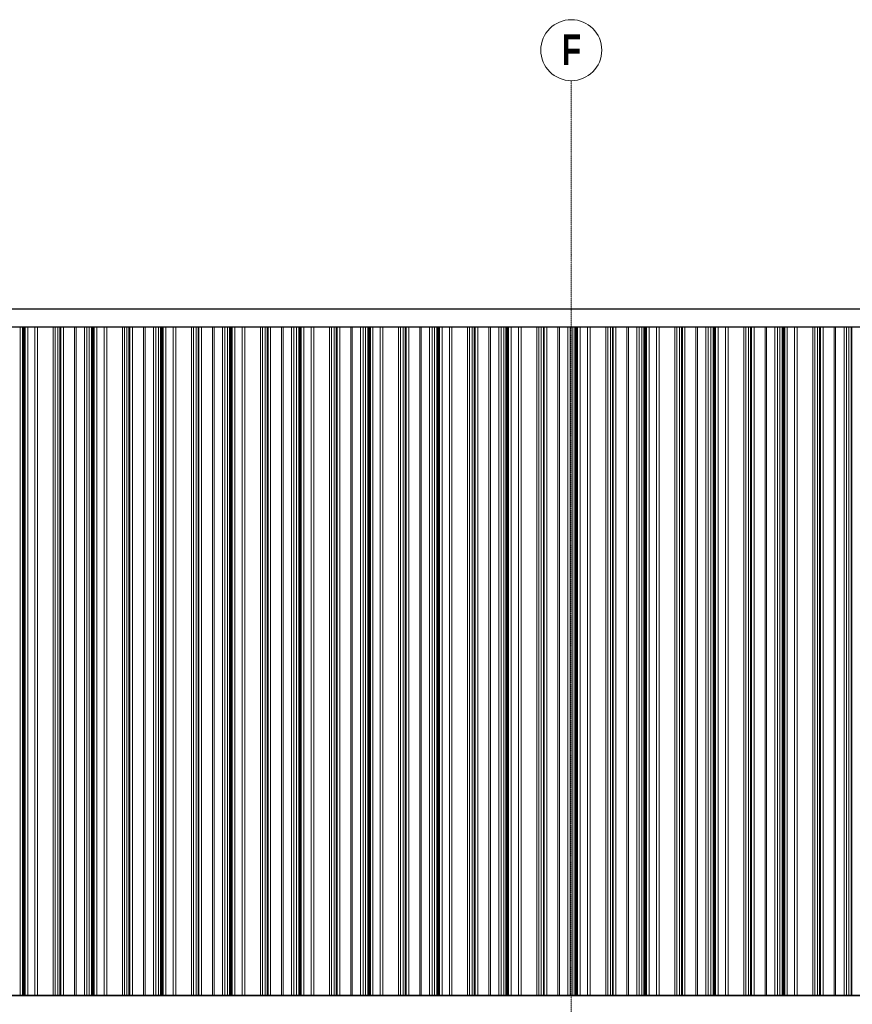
# Model space of a CAD drawing. Header units: metres. Extents: x -58265 to 590738, y -55036 to 35250.
# Tile 101 of 160: x 551094 to 555874, y -42987 to -37336. Entities that reach past the tile are written whole.
import ezdxf

# ---------------------------------------------------------------- set-up
doc = ezdxf.new("R2010")
doc.units = ezdxf.units.M
doc.header["$LTSCALE"] = 0.05
doc.header["$PDSIZE"] = 0.8
doc.linetypes.add('Strichlinie_ eng', pattern=[46, 30, -16])
for name, color, linetype in [('Ansicht Süd_3_A_1_Fassaden', 7, 'Continuous'), ('Ansicht Süd_3_A_1_Wände_Attika', 7, 'Continuous'), ('Ansicht Süd_3_A_3_Achsen_Raster', 7, 'Continuous')]:
    doc.layers.add(name, color=color, linetype=linetype)
doc.styles.add('ERSTELLTER_STIL_4', font='txt')

msp = doc.modelspace()

# ---------------------------------------------------------------- linework, layer by layer
at = {"layer": 'Ansicht Süd_3_A_1_Fassaden', "color": 7, "linetype": 'Continuous', "lineweight": 25}
for p, q in [((518774.4, -38996.1), (563942.4, -38996.1)), ((584687.4, -42936.1), (542595.9, -42936.1))]:
    msp.add_line(p, q, dxfattribs=at)
at = {"layer": 'Ansicht Süd_3_A_1_Fassaden', "color": 253, "linetype": 'Continuous', "lineweight": 18}
for p, q in [((551097.7, -39448.9), (551097.7, -39100.1)), ((551110.2, -39448.9), (551110.2, -39100.1)), ((551113.2, -39448.9), (551113.2, -39100.1)), ((551115, -39448.9), (551115, -39100.1)), ((551118.9, -39448.9), (551118.9, -39100.1)), ((551120.6, -39448.9), (551120.6, -39100.1)), ((551125.1, -39448.9), (551125.1, -39100.1)), ((551140.3, -39448.9), (551140.3, -39100.1)), ((551182.2, -39448.9), (551182.2, -39100.1)), ((551197.4, -39448.9), (551197.4, -39100.1)), ((551287.3, -39448.9), (551287.3, -39100.1)), ((551298.8, -39448.9), (551298.8, -39100.1)), ((551313.8, -39448.9), (551313.8, -39100.1)), ((551325.4, -39448.9), (551325.4, -39100.1)), ((551330.6, -39448.9), (551330.6, -39100.1)), ((551345.7, -39448.9), (551345.7, -39100.1)), ((551408.9, -39448.9), (551408.9, -39100.1)), ((551417.7, -39448.9), (551417.7, -39100.1)), ((551465.6, -39448.9), (551465.6, -39100.1)), ((551479.6, -39448.9), (551479.6, -39100.1)), ((551494.1, -39448.9), (551494.1, -39100.1)), ((551506.6, -39448.9), (551506.6, -39100.1)), ((551509.7, -39448.9), (551509.7, -39100.1)), ((551511.4, -39448.9), (551511.4, -39100.1)), ((551515.3, -39448.9), (551515.3, -39100.1)), ((551517.1, -39448.9), (551517.1, -39100.1)), ((551521.6, -39448.9), (551521.6, -39100.1)), ((551536.8, -39448.9), (551536.8, -39100.1)), ((551578.6, -39448.9), (551578.6, -39100.1)), ((551593.8, -39448.9), (551593.8, -39100.1)), ((551683.7, -39448.9), (551683.7, -39100.1)), ((551695.3, -39448.9), (551695.3, -39100.1)), ((551710.3, -39448.9), (551710.3, -39100.1)), ((551721.8, -39448.9), (551721.8, -39100.1)), ((551727.1, -39448.9), (551727.1, -39100.1)), ((551742.1, -39448.9), (551742.1, -39100.1)), ((551805.3, -39448.9), (551805.3, -39100.1)), ((551814.2, -39448.9), (551814.2, -39100.1)), ((551862.1, -39448.9), (551862.1, -39100.1)), ((551876.1, -39448.9), (551876.1, -39100.1)), ((551890.6, -39448.9), (551890.6, -39100.1)), ((551903.1, -39448.9), (551903.1, -39100.1)), ((551906.1, -39448.9), (551906.1, -39100.1)), ((551907.9, -39448.9), (551907.9, -39100.1)), ((551911.8, -39448.9), (551911.8, -39100.1)), ((551913.5, -39448.9), (551913.5, -39100.1)), ((551918, -39448.9), (551918, -39100.1)), ((551933.2, -39448.9), (551933.2, -39100.1)), ((551975.1, -39448.9), (551975.1, -39100.1)), ((551990.3, -39448.9), (551990.3, -39100.1)), ((552080.2, -39448.9), (552080.2, -39100.1)), ((552091.7, -39448.9), (552091.7, -39100.1)), ((552106.7, -39448.9), (552106.7, -39100.1)), ((552118.3, -39448.9), (552118.3, -39100.1)), ((552123.5, -39448.9), (552123.5, -39100.1)), ((552138.6, -39448.9), (552138.6, -39100.1)), ((552201.8, -39448.9), (552201.8, -39100.1)), ((552210.6, -39448.9), (552210.6, -39100.1)), ((552258.5, -39448.9), (552258.5, -39100.1)), ((552272.5, -39448.9), (552272.5, -39100.1)), ((552287, -39448.9), (552287, -39100.1)), ((552299.5, -39448.9), (552299.5, -39100.1)), ((552302.6, -39448.9), (552302.6, -39100.1)), ((552304.3, -39448.9), (552304.3, -39100.1)), ((552308.2, -39448.9), (552308.2, -39100.1)), ((552310, -39448.9), (552310, -39100.1)), ((552314.5, -39448.9), (552314.5, -39100.1)), ((552329.7, -39448.9), (552329.7, -39100.1)), ((552371.5, -39448.9), (552371.5, -39100.1)), ((552386.7, -39448.9), (552386.7, -39100.1)), ((552476.6, -39448.9), (552476.6, -39100.1)), ((552488.2, -39448.9), (552488.2, -39100.1)), ((552503.2, -39448.9), (552503.2, -39100.1)), ((552514.7, -39448.9), (552514.7, -39100.1)), ((552520, -39448.9), (552520, -39100.1)), ((552535, -39448.9), (552535, -39100.1)), ((552598.2, -39448.9), (552598.2, -39100.1)), ((552607.1, -39448.9), (552607.1, -39100.1)), ((552655, -39448.9), (552655, -39100.1)), ((552669, -39448.9), (552669, -39100.1)), ((552683.5, -39448.9), (552683.5, -39100.1)), ((552696, -39448.9), (552696, -39100.1)), ((552699, -39448.9), (552699, -39100.1)), ((552700.8, -39448.9), (552700.8, -39100.1)), ((552704.7, -39448.9), (552704.7, -39100.1)), ((552706.4, -39448.9), (552706.4, -39100.1)), ((552710.9, -39448.9), (552710.9, -39100.1)), ((552726.1, -39448.9), (552726.1, -39100.1)), ((552768, -39448.9), (552768, -39100.1)), ((552783.2, -39448.9), (552783.2, -39100.1)), ((552873.1, -39448.9), (552873.1, -39100.1)), ((552884.6, -39448.9), (552884.6, -39100.1)), ((552899.6, -39448.9), (552899.6, -39100.1)), ((552911.2, -39448.9), (552911.2, -39100.1)), ((552916.4, -39448.9), (552916.4, -39100.1)), ((552931.4, -39448.9), (552931.4, -39100.1)), ((552994.7, -39448.9), (552994.7, -39100.1)), ((553003.5, -39448.9), (553003.5, -39100.1)), ((553051.4, -39448.9), (553051.4, -39100.1)), ((553065.4, -39448.9), (553065.4, -39100.1)), ((553079.9, -39448.9), (553079.9, -39100.1)), ((553092.4, -39448.9), (553092.4, -39100.1)), ((553095.5, -39448.9), (553095.5, -39100.1)), ((553097.2, -39448.9), (553097.2, -39100.1)), ((553101.1, -39448.9), (553101.1, -39100.1)), ((553102.9, -39448.9), (553102.9, -39100.1)), ((553107.4, -39448.9), (553107.4, -39100.1)), ((553122.6, -39448.9), (553122.6, -39100.1)), ((553164.4, -39448.9), (553164.4, -39100.1)), ((553179.6, -39448.9), (553179.6, -39100.1)), ((553269.5, -39448.9), (553269.5, -39100.1)), ((553281.1, -39448.9), (553281.1, -39100.1)), ((553296.1, -39448.9), (553296.1, -39100.1)), ((553307.6, -39448.9), (553307.6, -39100.1)), ((553312.9, -39448.9), (553312.9, -39100.1)), ((553327.9, -39448.9), (553327.9, -39100.1)), ((553391.1, -39448.9), (553391.1, -39100.1)), ((553400, -39448.9), (553400, -39100.1)), ((553447.9, -39448.9), (553447.9, -39100.1)), ((553461.9, -39448.9), (553461.9, -39100.1)), ((553476.4, -39448.9), (553476.4, -39100.1)), ((553488.9, -39448.9), (553488.9, -39100.1)), ((553491.9, -39448.9), (553491.9, -39100.1)), ((553493.7, -39448.9), (553493.7, -39100.1)), ((553497.6, -39448.9), (553497.6, -39100.1)), ((553499.3, -39448.9), (553499.3, -39100.1)), ((553503.8, -39448.9), (553503.8, -39100.1)), ((553519, -39448.9), (553519, -39100.1)), ((553560.9, -39448.9), (553560.9, -39100.1)), ((553576.1, -39448.9), (553576.1, -39100.1)), ((553665.9, -39448.9), (553665.9, -39100.1)), ((553677.5, -39448.9), (553677.5, -39100.1)), ((553692.5, -39448.9), (553692.5, -39100.1)), ((553704.1, -39448.9), (553704.1, -39100.1)), ((553709.3, -39448.9), (553709.3, -39100.1)), ((553724.3, -39448.9), (553724.3, -39100.1)), ((553787.6, -39448.9), (553787.6, -39100.1)), ((553796.4, -39448.9), (553796.4, -39100.1)), ((553844.3, -39448.9), (553844.3, -39100.1)), ((553858.3, -39448.9), (553858.3, -39100.1)), ((553872.8, -39448.9), (553872.8, -39100.1)), ((553885.3, -39448.9), (553885.3, -39100.1)), ((553888.4, -39448.9), (553888.4, -39100.1)), ((553890.1, -39448.9), (553890.1, -39100.1)), ((553894, -39448.9), (553894, -39100.1)), ((553895.8, -39448.9), (553895.8, -39100.1)), ((553900.3, -39448.9), (553900.3, -39100.1)), ((553915.5, -39448.9), (553915.5, -39100.1)), ((553957.3, -39448.9), (553957.3, -39100.1)), ((553972.5, -39448.9), (553972.5, -39100.1)), ((554062.4, -39448.9), (554062.4, -39100.1)), ((554074, -39448.9), (554074, -39100.1)), ((554088.9, -39448.9), (554088.9, -39100.1)), ((554100.5, -39448.9), (554100.5, -39100.1)), ((554105.8, -39448.9), (554105.8, -39100.1)), ((554120.8, -39448.9), (554120.8, -39100.1)), ((554184, -39448.9), (554184, -39100.1)), ((554192.8, -39448.9), (554192.8, -39100.1)), ((554240.8, -39448.9), (554240.8, -39100.1)), ((554254.8, -39448.9), (554254.8, -39100.1)), ((554269.3, -39448.9), (554269.3, -39100.1)), ((554281.8, -39448.9), (554281.8, -39100.1)), ((554284.8, -39448.9), (554284.8, -39100.1)), ((554286.6, -39448.9), (554286.6, -39100.1)), ((554290.5, -39448.9), (554290.5, -39100.1)), ((554292.2, -39448.9), (554292.2, -39100.1)), ((554296.7, -39448.9), (554296.7, -39100.1)), ((554311.9, -39448.9), (554311.9, -39100.1)), ((554353.8, -39448.9), (554353.8, -39100.1)), ((554368.9, -39448.9), (554368.9, -39100.1)), ((554458.8, -39448.9), (554458.8, -39100.1)), ((554470.4, -39448.9), (554470.4, -39100.1)), ((554485.4, -39448.9), (554485.4, -39100.1)), ((554497, -39448.9), (554497, -39100.1)), ((554502.2, -39448.9), (554502.2, -39100.1)), ((554517.2, -39448.9), (554517.2, -39100.1)), ((554580.5, -39448.9), (554580.5, -39100.1)), ((554589.3, -39448.9), (554589.3, -39100.1)), ((554637.2, -39448.9), (554637.2, -39100.1)), ((554651.2, -39448.9), (554651.2, -39100.1)), ((554665.7, -39448.9), (554665.7, -39100.1)), ((554678.2, -39448.9), (554678.2, -39100.1)), ((554681.3, -39448.9), (554681.3, -39100.1)), ((554683, -39448.9), (554683, -39100.1)), ((554686.9, -39448.9), (554686.9, -39100.1)), ((554688.7, -39448.9), (554688.7, -39100.1)), ((554693.2, -39448.9), (554693.2, -39100.1)), ((554708.3, -39448.9), (554708.3, -39100.1)), ((554750.2, -39448.9), (554750.2, -39100.1)), ((554765.4, -39448.9), (554765.4, -39100.1)), ((554855.3, -39448.9), (554855.3, -39100.1)), ((554866.9, -39448.9), (554866.9, -39100.1)), ((554881.8, -39448.9), (554881.8, -39100.1)), ((554893.4, -39448.9), (554893.4, -39100.1)), ((554898.7, -39448.9), (554898.7, -39100.1)), ((554913.7, -39448.9), (554913.7, -39100.1)), ((554976.9, -39448.9), (554976.9, -39100.1)), ((554985.7, -39448.9), (554985.7, -39100.1)), ((555033.7, -39448.9), (555033.7, -39100.1)), ((555047.6, -39448.9), (555047.6, -39100.1)), ((555062.2, -39448.9), (555062.2, -39100.1)), ((555074.7, -39448.9), (555074.7, -39100.1)), ((555077.7, -39448.9), (555077.7, -39100.1)), ((555079.5, -39448.9), (555079.5, -39100.1)), ((555083.4, -39448.9), (555083.4, -39100.1)), ((555085.1, -39448.9), (555085.1, -39100.1)), ((555089.6, -39448.9), (555089.6, -39100.1)), ((555104.8, -39448.9), (555104.8, -39100.1)), ((555146.7, -39448.9), (555146.7, -39100.1)), ((555161.8, -39448.9), (555161.8, -39100.1)), ((555251.7, -39448.9), (555251.7, -39100.1)), ((555263.3, -39448.9), (555263.3, -39100.1)), ((555278.3, -39448.9), (555278.3, -39100.1)), ((555289.9, -39448.9), (555289.9, -39100.1)), ((555295.1, -39448.9), (555295.1, -39100.1)), ((555310.1, -39448.9), (555310.1, -39100.1)), ((555373.4, -39448.9), (555373.4, -39100.1)), ((555382.2, -39448.9), (555382.2, -39100.1)), ((555430.1, -39448.9), (555430.1, -39100.1)), ((555444.1, -39448.9), (555444.1, -39100.1)), ((555458.6, -39448.9), (555458.6, -39100.1)), ((555471.1, -39448.9), (555471.1, -39100.1)), ((555474.1, -39448.9), (555474.1, -39100.1)), ((555475.9, -39448.9), (555475.9, -39100.1)), ((555479.8, -39448.9), (555479.8, -39100.1)), ((555481.6, -39448.9), (555481.6, -39100.1)), ((555486.1, -39448.9), (555486.1, -39100.1)), ((555501.2, -39448.9), (555501.2, -39100.1)), ((555543.1, -39448.9), (555543.1, -39100.1)), ((555558.3, -39448.9), (555558.3, -39100.1)), ((555648.2, -39448.9), (555648.2, -39100.1)), ((555659.8, -39448.9), (555659.8, -39100.1)), ((555674.7, -39448.9), (555674.7, -39100.1)), ((555686.3, -39448.9), (555686.3, -39100.1)), ((555691.6, -39448.9), (555691.6, -39100.1)), ((555706.6, -39448.9), (555706.6, -39100.1)), ((555769.8, -39448.9), (555769.8, -39100.1)), ((555778.6, -39448.9), (555778.6, -39100.1)), ((555826.6, -39448.9), (555826.6, -39100.1)), ((555840.5, -39448.9), (555840.5, -39100.1)), ((555855.1, -39448.9), (555855.1, -39100.1)), ((555867.5, -39448.9), (555867.5, -39100.1)), ((555870.6, -39448.9), (555870.6, -39100.1)), ((555872.3, -39448.9), (555872.3, -39100.1)), ((551097.7, -39848.9), (551097.7, -39448.9)), ((551110.2, -39848.9), (551110.2, -39448.9)), ((551110.2, -39448.9), (551113.2, -39448.9)), ((551113.2, -39848.9), (551113.2, -39448.9)), ((551115, -39848.9), (551115, -39448.9)), ((551118.9, -39848.9), (551118.9, -39448.9)), ((551120.6, -39848.9), (551120.6, -39448.9)), ((551125.1, -39848.9), (551125.1, -39448.9)), ((551140.3, -39848.9), (551140.3, -39448.9)), ((551182.2, -39848.9), (551182.2, -39448.9)), ((551197.4, -39848.9), (551197.4, -39448.9)), ((551287.3, -39848.9), (551287.3, -39448.9)), ((551298.8, -39848.9), (551298.8, -39448.9)), ((551313.8, -39848.9), (551313.8, -39448.9)), ((551325.4, -39848.9), (551325.4, -39448.9)), ((551330.6, -39848.9), (551330.6, -39448.9)), ((551345.7, -39848.9), (551345.7, -39448.9)), ((551408.9, -39848.9), (551408.9, -39448.9)), ((551417.7, -39848.9), (551417.7, -39448.9)), ((551465.6, -39848.9), (551465.6, -39448.9)), ((551479.6, -39848.9), (551479.6, -39448.9)), ((551494.1, -39848.9), (551494.1, -39448.9)), ((551506.6, -39848.9), (551506.6, -39448.9)), ((551506.6, -39448.9), (551509.7, -39448.9)), ((551509.7, -39848.9), (551509.7, -39448.9)), ((551511.4, -39848.9), (551511.4, -39448.9)), ((551515.3, -39848.9), (551515.3, -39448.9)), ((551517.1, -39848.9), (551517.1, -39448.9)), ((551521.6, -39848.9), (551521.6, -39448.9)), ((551536.8, -39848.9), (551536.8, -39448.9)), ((551578.6, -39848.9), (551578.6, -39448.9)), ((551593.8, -39848.9), (551593.8, -39448.9)), ((551683.7, -39848.9), (551683.7, -39448.9)), ((551695.3, -39848.9), (551695.3, -39448.9)), ((551710.3, -39848.9), (551710.3, -39448.9)), ((551721.8, -39848.9), (551721.8, -39448.9)), ((551727.1, -39848.9), (551727.1, -39448.9)), ((551742.1, -39848.9), (551742.1, -39448.9)), ((551805.3, -39848.9), (551805.3, -39448.9)), ((551814.2, -39848.9), (551814.2, -39448.9)), ((551862.1, -39848.9), (551862.1, -39448.9)), ((551876.1, -39848.9), (551876.1, -39448.9)), ((551890.6, -39848.9), (551890.6, -39448.9)), ((551903.1, -39848.9), (551903.1, -39448.9)), ((551903.1, -39448.9), (551906.1, -39448.9)), ((551906.1, -39848.9), (551906.1, -39448.9)), ((551907.9, -39848.9), (551907.9, -39448.9)), ((551911.8, -39848.9), (551911.8, -39448.9)), ((551913.5, -39848.9), (551913.5, -39448.9)), ((551918, -39848.9), (551918, -39448.9)), ((551933.2, -39848.9), (551933.2, -39448.9)), ((551975.1, -39848.9), (551975.1, -39448.9)), ((551990.3, -39848.9), (551990.3, -39448.9)), ((552080.2, -39848.9), (552080.2, -39448.9)), ((552091.7, -39848.9), (552091.7, -39448.9)), ((552106.7, -39848.9), (552106.7, -39448.9)), ((552118.3, -39848.9), (552118.3, -39448.9)), ((552123.5, -39848.9), (552123.5, -39448.9)), ((552138.6, -39848.9), (552138.6, -39448.9)), ((552201.8, -39848.9), (552201.8, -39448.9)), ((552210.6, -39848.9), (552210.6, -39448.9)), ((552258.5, -39848.9), (552258.5, -39448.9)), ((552272.5, -39848.9), (552272.5, -39448.9)), ((552287, -39848.9), (552287, -39448.9)), ((552299.5, -39848.9), (552299.5, -39448.9)), ((552299.5, -39448.9), (552302.6, -39448.9)), ((552302.6, -39848.9), (552302.6, -39448.9)), ((552304.3, -39848.9), (552304.3, -39448.9)), ((552308.2, -39848.9), (552308.2, -39448.9)), ((552310, -39848.9), (552310, -39448.9)), ((552314.5, -39848.9), (552314.5, -39448.9)), ((552329.7, -39848.9), (552329.7, -39448.9)), ((552371.5, -39848.9), (552371.5, -39448.9)), ((552386.7, -39848.9), (552386.7, -39448.9)), ((552476.6, -39848.9), (552476.6, -39448.9)), ((552488.2, -39848.9), (552488.2, -39448.9)), ((552503.2, -39848.9), (552503.2, -39448.9)), ((552514.7, -39848.9), (552514.7, -39448.9)), ((552520, -39848.9), (552520, -39448.9)), ((552535, -39848.9), (552535, -39448.9)), ((552598.2, -39848.9), (552598.2, -39448.9)), ((552607.1, -39848.9), (552607.1, -39448.9)), ((552655, -39848.9), (552655, -39448.9)), ((552669, -39848.9), (552669, -39448.9)), ((552683.5, -39848.9), (552683.5, -39448.9)), ((552696, -39848.9), (552696, -39448.9)), ((552696, -39448.9), (552699, -39448.9)), ((552699, -39848.9), (552699, -39448.9)), ((552700.8, -39848.9), (552700.8, -39448.9)), ((552704.7, -39848.9), (552704.7, -39448.9)), ((552706.4, -39848.9), (552706.4, -39448.9)), ((552710.9, -39848.9), (552710.9, -39448.9)), ((552726.1, -39848.9), (552726.1, -39448.9)), ((552768, -39848.9), (552768, -39448.9)), ((552783.2, -39848.9), (552783.2, -39448.9)), ((552873.1, -39848.9), (552873.1, -39448.9)), ((552884.6, -39848.9), (552884.6, -39448.9)), ((552899.6, -39848.9), (552899.6, -39448.9)), ((552911.2, -39848.9), (552911.2, -39448.9)), ((552916.4, -39848.9), (552916.4, -39448.9)), ((552931.4, -39848.9), (552931.4, -39448.9)), ((552994.7, -39848.9), (552994.7, -39448.9)), ((553003.5, -39848.9), (553003.5, -39448.9)), ((553051.4, -39848.9), (553051.4, -39448.9)), ((553065.4, -39848.9), (553065.4, -39448.9)), ((553079.9, -39848.9), (553079.9, -39448.9)), ((553092.4, -39848.9), (553092.4, -39448.9)), ((553092.4, -39448.9), (553095.5, -39448.9)), ((553095.5, -39848.9), (553095.5, -39448.9)), ((553097.2, -39848.9), (553097.2, -39448.9)), ((553101.1, -39848.9), (553101.1, -39448.9)), ((553102.9, -39848.9), (553102.9, -39448.9)), ((553107.4, -39848.9), (553107.4, -39448.9)), ((553122.6, -39848.9), (553122.6, -39448.9)), ((553164.4, -39848.9), (553164.4, -39448.9)), ((553179.6, -39848.9), (553179.6, -39448.9)), ((553269.5, -39848.9), (553269.5, -39448.9)), ((553281.1, -39848.9), (553281.1, -39448.9)), ((553296.1, -39848.9), (553296.1, -39448.9)), ((553307.6, -39848.9), (553307.6, -39448.9)), ((553312.9, -39848.9), (553312.9, -39448.9)), ((553327.9, -39848.9), (553327.9, -39448.9)), ((553391.1, -39848.9), (553391.1, -39448.9)), ((553400, -39848.9), (553400, -39448.9)), ((553447.9, -39848.9), (553447.9, -39448.9)), ((553461.9, -39848.9), (553461.9, -39448.9)), ((553476.4, -39848.9), (553476.4, -39448.9)), ((553488.9, -39848.9), (553488.9, -39448.9)), ((553488.9, -39448.9), (553491.9, -39448.9)), ((553491.9, -39848.9), (553491.9, -39448.9)), ((553493.7, -39848.9), (553493.7, -39448.9)), ((553497.6, -39848.9), (553497.6, -39448.9)), ((553499.3, -39848.9), (553499.3, -39448.9)), ((553503.8, -39848.9), (553503.8, -39448.9)), ((553519, -39848.9), (553519, -39448.9)), ((553560.9, -39848.9), (553560.9, -39448.9)), ((553576.1, -39848.9), (553576.1, -39448.9)), ((553665.9, -39848.9), (553665.9, -39448.9)), ((553677.5, -39848.9), (553677.5, -39448.9)), ((553692.5, -39848.9), (553692.5, -39448.9)), ((553704.1, -39848.9), (553704.1, -39448.9)), ((553709.3, -39848.9), (553709.3, -39448.9)), ((553724.3, -39848.9), (553724.3, -39448.9)), ((553787.6, -39848.9), (553787.6, -39448.9)), ((553796.4, -39848.9), (553796.4, -39448.9)), ((553844.3, -39848.9), (553844.3, -39448.9)), ((553858.3, -39848.9), (553858.3, -39448.9)), ((553872.8, -39848.9), (553872.8, -39448.9)), ((553885.3, -39848.9), (553885.3, -39448.9)), ((553885.3, -39448.9), (553888.4, -39448.9)), ((553888.4, -39848.9), (553888.4, -39448.9)), ((553890.1, -39848.9), (553890.1, -39448.9)), ((553894, -39848.9), (553894, -39448.9)), ((553895.8, -39848.9), (553895.8, -39448.9)), ((553900.3, -39848.9), (553900.3, -39448.9)), ((553915.5, -39848.9), (553915.5, -39448.9)), ((553957.3, -39848.9), (553957.3, -39448.9)), ((553972.5, -39848.9), (553972.5, -39448.9)), ((554062.4, -39848.9), (554062.4, -39448.9)), ((554074, -39848.9), (554074, -39448.9)), ((554088.9, -39848.9), (554088.9, -39448.9)), ((554100.5, -39848.9), (554100.5, -39448.9)), ((554105.8, -39848.9), (554105.8, -39448.9)), ((554120.8, -39848.9), (554120.8, -39448.9)), ((554184, -39848.9), (554184, -39448.9)), ((554192.8, -39848.9), (554192.8, -39448.9)), ((554240.8, -39848.9), (554240.8, -39448.9)), ((554254.8, -39848.9), (554254.8, -39448.9)), ((554269.3, -39848.9), (554269.3, -39448.9)), ((554281.8, -39848.9), (554281.8, -39448.9)), ((554281.8, -39448.9), (554284.8, -39448.9)), ((554284.8, -39848.9), (554284.8, -39448.9)), ((554286.6, -39848.9), (554286.6, -39448.9)), ((554290.5, -39848.9), (554290.5, -39448.9)), ((554292.2, -39848.9), (554292.2, -39448.9)), ((554296.7, -39848.9), (554296.7, -39448.9)), ((554311.9, -39848.9), (554311.9, -39448.9)), ((554353.8, -39848.9), (554353.8, -39448.9)), ((554368.9, -39848.9), (554368.9, -39448.9)), ((554458.8, -39848.9), (554458.8, -39448.9)), ((554470.4, -39848.9), (554470.4, -39448.9)), ((554485.4, -39848.9), (554485.4, -39448.9)), ((554497, -39848.9), (554497, -39448.9)), ((554502.2, -39848.9), (554502.2, -39448.9)), ((554517.2, -39848.9), (554517.2, -39448.9)), ((554580.5, -39848.9), (554580.5, -39448.9)), ((554589.3, -39848.9), (554589.3, -39448.9)), ((554637.2, -39848.9), (554637.2, -39448.9)), ((554651.2, -39848.9), (554651.2, -39448.9)), ((554665.7, -39848.9), (554665.7, -39448.9)), ((554678.2, -39848.9), (554678.2, -39448.9)), ((554678.2, -39448.9), (554681.3, -39448.9)), ((554681.3, -39848.9), (554681.3, -39448.9)), ((554683, -39848.9), (554683, -39448.9)), ((554686.9, -39848.9), (554686.9, -39448.9)), ((554688.7, -39848.9), (554688.7, -39448.9)), ((554693.2, -39848.9), (554693.2, -39448.9)), ((554708.3, -39848.9), (554708.3, -39448.9)), ((554750.2, -39848.9), (554750.2, -39448.9)), ((554765.4, -39848.9), (554765.4, -39448.9)), ((554855.3, -39848.9), (554855.3, -39448.9)), ((554866.9, -39848.9), (554866.9, -39448.9)), ((554881.8, -39848.9), (554881.8, -39448.9)), ((554893.4, -39848.9), (554893.4, -39448.9)), ((554898.7, -39848.9), (554898.7, -39448.9)), ((554913.7, -39848.9), (554913.7, -39448.9)), ((554976.9, -39848.9), (554976.9, -39448.9)), ((554985.7, -39848.9), (554985.7, -39448.9)), ((555033.7, -39848.9), (555033.7, -39448.9)), ((555047.6, -39848.9), (555047.6, -39448.9)), ((555062.2, -39848.9), (555062.2, -39448.9)), ((555074.7, -39848.9), (555074.7, -39448.9)), ((555074.7, -39448.9), (555077.7, -39448.9)), ((555077.7, -39848.9), (555077.7, -39448.9)), ((555079.5, -39848.9), (555079.5, -39448.9)), ((555083.4, -39848.9), (555083.4, -39448.9)), ((555085.1, -39848.9), (555085.1, -39448.9)), ((555089.6, -39848.9), (555089.6, -39448.9)), ((555104.8, -39848.9), (555104.8, -39448.9)), ((555146.7, -39848.9), (555146.7, -39448.9)), ((555161.8, -39848.9), (555161.8, -39448.9)), ((555251.7, -39848.9), (555251.7, -39448.9)), ((555263.3, -39848.9), (555263.3, -39448.9)), ((555278.3, -39848.9), (555278.3, -39448.9)), ((555289.9, -39848.9), (555289.9, -39448.9)), ((555295.1, -39848.9), (555295.1, -39448.9)), ((555310.1, -39848.9), (555310.1, -39448.9)), ((555373.4, -39848.9), (555373.4, -39448.9)), ((555382.2, -39848.9), (555382.2, -39448.9)), ((555430.1, -39848.9), (555430.1, -39448.9)), ((555444.1, -39848.9), (555444.1, -39448.9)), ((555458.6, -39848.9), (555458.6, -39448.9)), ((555471.1, -39848.9), (555471.1, -39448.9)), ((555471.1, -39448.9), (555474.1, -39448.9)), ((555474.1, -39848.9), (555474.1, -39448.9)), ((555475.9, -39848.9), (555475.9, -39448.9)), ((555479.8, -39848.9), (555479.8, -39448.9)), ((555481.6, -39848.9), (555481.6, -39448.9)), ((555486.1, -39848.9), (555486.1, -39448.9)), ((555501.2, -39848.9), (555501.2, -39448.9)), ((555543.1, -39848.9), (555543.1, -39448.9)), ((555558.3, -39848.9), (555558.3, -39448.9)), ((555648.2, -39848.9), (555648.2, -39448.9)), ((555659.8, -39848.9), (555659.8, -39448.9)), ((555674.7, -39848.9), (555674.7, -39448.9)), ((555686.3, -39848.9), (555686.3, -39448.9)), ((555691.6, -39848.9), (555691.6, -39448.9)), ((555706.6, -39848.9), (555706.6, -39448.9)), ((555769.8, -39848.9), (555769.8, -39448.9)), ((555778.6, -39848.9), (555778.6, -39448.9)), ((555826.6, -39848.9), (555826.6, -39448.9)), ((555840.5, -39848.9), (555840.5, -39448.9)), ((555855.1, -39848.9), (555855.1, -39448.9)), ((555867.5, -39848.9), (555867.5, -39448.9)), ((555867.5, -39448.9), (555870.6, -39448.9)), ((555870.6, -39848.9), (555870.6, -39448.9)), ((555872.3, -39848.9), (555872.3, -39448.9)), ((551097.7, -41448.9), (551097.7, -39848.9)), ((551110.2, -41448.9), (551110.2, -39848.9)), ((551110.2, -39848.9), (551113.2, -39848.9)), ((551113.2, -41448.9), (551113.2, -39848.9)), ((551115, -41448.9), (551115, -39848.9)), ((551118.9, -41448.9), (551118.9, -39848.9)), ((551120.6, -41448.9), (551120.6, -39848.9)), ((551125.1, -41448.9), (551125.1, -39848.9)), ((551140.3, -41448.9), (551140.3, -39848.9)), ((551182.2, -41448.9), (551182.2, -39848.9)), ((551197.4, -41448.9), (551197.4, -39848.9)), ((551287.3, -41448.9), (551287.3, -39848.9)), ((551298.8, -41448.9), (551298.8, -39848.9)), ((551313.8, -41448.9), (551313.8, -39848.9)), ((551325.4, -41448.9), (551325.4, -39848.9)), ((551330.6, -41448.9), (551330.6, -39848.9)), ((551345.7, -41448.9), (551345.7, -39848.9)), ((551408.9, -41448.9), (551408.9, -39848.9)), ((551417.7, -41448.9), (551417.7, -39848.9)), ((551465.6, -41448.9), (551465.6, -39848.9)), ((551479.6, -41448.9), (551479.6, -39848.9)), ((551494.1, -41448.9), (551494.1, -39848.9)), ((551506.6, -41448.9), (551506.6, -39848.9)), ((551506.6, -39848.9), (551509.7, -39848.9)), ((551509.7, -41448.9), (551509.7, -39848.9)), ((551511.4, -41448.9), (551511.4, -39848.9)), ((551515.3, -41448.9), (551515.3, -39848.9)), ((551517.1, -41448.9), (551517.1, -39848.9)), ((551521.6, -41448.9), (551521.6, -39848.9)), ((551536.8, -41448.9), (551536.8, -39848.9)), ((551578.6, -41448.9), (551578.6, -39848.9)), ((551593.8, -41448.9), (551593.8, -39848.9)), ((551683.7, -41448.9), (551683.7, -39848.9)), ((551695.3, -41448.9), (551695.3, -39848.9)), ((551710.3, -41448.9), (551710.3, -39848.9)), ((551721.8, -41448.9), (551721.8, -39848.9)), ((551727.1, -41448.9), (551727.1, -39848.9)), ((551742.1, -41448.9), (551742.1, -39848.9)), ((551805.3, -41448.9), (551805.3, -39848.9)), ((551814.2, -41448.9), (551814.2, -39848.9)), ((551862.1, -41448.9), (551862.1, -39848.9)), ((551876.1, -41448.9), (551876.1, -39848.9)), ((551890.6, -41448.9), (551890.6, -39848.9)), ((551903.1, -41448.9), (551903.1, -39848.9)), ((551903.1, -39848.9), (551906.1, -39848.9)), ((551906.1, -41448.9), (551906.1, -39848.9)), ((551907.9, -41448.9), (551907.9, -39848.9)), ((551911.8, -41448.9), (551911.8, -39848.9)), ((551913.5, -41448.9), (551913.5, -39848.9)), ((551918, -41448.9), (551918, -39848.9)), ((551933.2, -41448.9), (551933.2, -39848.9)), ((551975.1, -41448.9), (551975.1, -39848.9)), ((551990.3, -41448.9), (551990.3, -39848.9)), ((552080.2, -41448.9), (552080.2, -39848.9)), ((552091.7, -41448.9), (552091.7, -39848.9)), ((552106.7, -41448.9), (552106.7, -39848.9)), ((552118.3, -41448.9), (552118.3, -39848.9)), ((552123.5, -41448.9), (552123.5, -39848.9)), ((552138.6, -41448.9), (552138.6, -39848.9)), ((552201.8, -41448.9), (552201.8, -39848.9)), ((552210.6, -41448.9), (552210.6, -39848.9)), ((552258.5, -41448.9), (552258.5, -39848.9)), ((552272.5, -41448.9), (552272.5, -39848.9)), ((552287, -41448.9), (552287, -39848.9)), ((552299.5, -41448.9), (552299.5, -39848.9)), ((552299.5, -39848.9), (552302.6, -39848.9)), ((552302.6, -41448.9), (552302.6, -39848.9)), ((552304.3, -41448.9), (552304.3, -39848.9)), ((552308.2, -41448.9), (552308.2, -39848.9)), ((552310, -41448.9), (552310, -39848.9)), ((552314.5, -41448.9), (552314.5, -39848.9)), ((552329.7, -41448.9), (552329.7, -39848.9)), ((552371.5, -41448.9), (552371.5, -39848.9)), ((552386.7, -41448.9), (552386.7, -39848.9)), ((552476.6, -41448.9), (552476.6, -39848.9)), ((552488.2, -41448.9), (552488.2, -39848.9)), ((552503.2, -41448.9), (552503.2, -39848.9)), ((552514.7, -41448.9), (552514.7, -39848.9)), ((552520, -41448.9), (552520, -39848.9)), ((552535, -41448.9), (552535, -39848.9)), ((552598.2, -41448.9), (552598.2, -39848.9)), ((552607.1, -41448.9), (552607.1, -39848.9)), ((552655, -41448.9), (552655, -39848.9)), ((552669, -41448.9), (552669, -39848.9)), ((552683.5, -41448.9), (552683.5, -39848.9)), ((552696, -41448.9), (552696, -39848.9)), ((552696, -39848.9), (552699, -39848.9)), ((552699, -41448.9), (552699, -39848.9)), ((552700.8, -41448.9), (552700.8, -39848.9)), ((552704.7, -41448.9), (552704.7, -39848.9)), ((552706.4, -41448.9), (552706.4, -39848.9)), ((552710.9, -41448.9), (552710.9, -39848.9)), ((552726.1, -41448.9), (552726.1, -39848.9)), ((552768, -41448.9), (552768, -39848.9)), ((552783.2, -41448.9), (552783.2, -39848.9)), ((552873.1, -41448.9), (552873.1, -39848.9)), ((552884.6, -41448.9), (552884.6, -39848.9)), ((552899.6, -41448.9), (552899.6, -39848.9)), ((552911.2, -41448.9), (552911.2, -39848.9)), ((552916.4, -41448.9), (552916.4, -39848.9)), ((552931.4, -41448.9), (552931.4, -39848.9)), ((552994.7, -41448.9), (552994.7, -39848.9)), ((553003.5, -41448.9), (553003.5, -39848.9)), ((553051.4, -41448.9), (553051.4, -39848.9)), ((553065.4, -41448.9), (553065.4, -39848.9)), ((553079.9, -41448.9), (553079.9, -39848.9)), ((553092.4, -41448.9), (553092.4, -39848.9)), ((553092.4, -39848.9), (553095.5, -39848.9)), ((553095.5, -41448.9), (553095.5, -39848.9)), ((553097.2, -41448.9), (553097.2, -39848.9)), ((553101.1, -41448.9), (553101.1, -39848.9)), ((553102.9, -41448.9), (553102.9, -39848.9)), ((553107.4, -41448.9), (553107.4, -39848.9)), ((553122.6, -41448.9), (553122.6, -39848.9)), ((553164.4, -41448.9), (553164.4, -39848.9)), ((553179.6, -41448.9), (553179.6, -39848.9)), ((553269.5, -41448.9), (553269.5, -39848.9)), ((553281.1, -41448.9), (553281.1, -39848.9)), ((553296.1, -41448.9), (553296.1, -39848.9)), ((553307.6, -41448.9), (553307.6, -39848.9)), ((553312.9, -41448.9), (553312.9, -39848.9)), ((553327.9, -41448.9), (553327.9, -39848.9)), ((553391.1, -41448.9), (553391.1, -39848.9)), ((553400, -41448.9), (553400, -39848.9)), ((553447.9, -41448.9), (553447.9, -39848.9)), ((553461.9, -41448.9), (553461.9, -39848.9)), ((553476.4, -41448.9), (553476.4, -39848.9)), ((553488.9, -41448.9), (553488.9, -39848.9)), ((553488.9, -39848.9), (553491.9, -39848.9)), ((553491.9, -41448.9), (553491.9, -39848.9)), ((553493.7, -41448.9), (553493.7, -39848.9)), ((553497.6, -41448.9), (553497.6, -39848.9)), ((553499.3, -41448.9), (553499.3, -39848.9)), ((553503.8, -41448.9), (553503.8, -39848.9)), ((553519, -41448.9), (553519, -39848.9)), ((553560.9, -41448.9), (553560.9, -39848.9)), ((553576.1, -41448.9), (553576.1, -39848.9)), ((553665.9, -41448.9), (553665.9, -39848.9)), ((553677.5, -41448.9), (553677.5, -39848.9)), ((553692.5, -41448.9), (553692.5, -39848.9)), ((553704.1, -41448.9), (553704.1, -39848.9)), ((553709.3, -41448.9), (553709.3, -39848.9)), ((553724.3, -41448.9), (553724.3, -39848.9)), ((553787.6, -41448.9), (553787.6, -39848.9)), ((553796.4, -41448.9), (553796.4, -39848.9)), ((553844.3, -41448.9), (553844.3, -39848.9)), ((553858.3, -41448.9), (553858.3, -39848.9)), ((553872.8, -41448.9), (553872.8, -39848.9)), ((553885.3, -41448.9), (553885.3, -39848.9)), ((553885.3, -39848.9), (553888.4, -39848.9)), ((553888.4, -41448.9), (553888.4, -39848.9)), ((553890.1, -41448.9), (553890.1, -39848.9)), ((553894, -41448.9), (553894, -39848.9)), ((553895.8, -41448.9), (553895.8, -39848.9)), ((553900.3, -41448.9), (553900.3, -39848.9)), ((553915.5, -41448.9), (553915.5, -39848.9)), ((553957.3, -41448.9), (553957.3, -39848.9)), ((553972.5, -41448.9), (553972.5, -39848.9)), ((554062.4, -41448.9), (554062.4, -39848.9)), ((554074, -41448.9), (554074, -39848.9)), ((554088.9, -41448.9), (554088.9, -39848.9)), ((554100.5, -41448.9), (554100.5, -39848.9)), ((554105.8, -41448.9), (554105.8, -39848.9)), ((554120.8, -41448.9), (554120.8, -39848.9)), ((554184, -41448.9), (554184, -39848.9)), ((554192.8, -41448.9), (554192.8, -39848.9)), ((554240.8, -41448.9), (554240.8, -39848.9)), ((554254.8, -41448.9), (554254.8, -39848.9)), ((554269.3, -41448.9), (554269.3, -39848.9)), ((554281.8, -41448.9), (554281.8, -39848.9)), ((554281.8, -39848.9), (554284.8, -39848.9)), ((554284.8, -41448.9), (554284.8, -39848.9)), ((554286.6, -41448.9), (554286.6, -39848.9)), ((554290.5, -41448.9), (554290.5, -39848.9)), ((554292.2, -41448.9), (554292.2, -39848.9)), ((554296.7, -41448.9), (554296.7, -39848.9)), ((554311.9, -41448.9), (554311.9, -39848.9)), ((554353.8, -41448.9), (554353.8, -39848.9)), ((554368.9, -41448.9), (554368.9, -39848.9)), ((554458.8, -41448.9), (554458.8, -39848.9)), ((554470.4, -41448.9), (554470.4, -39848.9)), ((554485.4, -41448.9), (554485.4, -39848.9)), ((554497, -41448.9), (554497, -39848.9)), ((554502.2, -41448.9), (554502.2, -39848.9)), ((554517.2, -41448.9), (554517.2, -39848.9)), ((554580.5, -41448.9), (554580.5, -39848.9)), ((554589.3, -41448.9), (554589.3, -39848.9)), ((554637.2, -41448.9), (554637.2, -39848.9)), ((554651.2, -41448.9), (554651.2, -39848.9)), ((554665.7, -41448.9), (554665.7, -39848.9)), ((554678.2, -41448.9), (554678.2, -39848.9)), ((554678.2, -39848.9), (554681.3, -39848.9)), ((554681.3, -41448.9), (554681.3, -39848.9)), ((554683, -41448.9), (554683, -39848.9)), ((554686.9, -41448.9), (554686.9, -39848.9)), ((554688.7, -41448.9), (554688.7, -39848.9)), ((554693.2, -41448.9), (554693.2, -39848.9)), ((554708.3, -41448.9), (554708.3, -39848.9)), ((554750.2, -41448.9), (554750.2, -39848.9)), ((554765.4, -41448.9), (554765.4, -39848.9)), ((554855.3, -41448.9), (554855.3, -39848.9)), ((554866.9, -41448.9), (554866.9, -39848.9)), ((554881.8, -41448.9), (554881.8, -39848.9)), ((554893.4, -41448.9), (554893.4, -39848.9)), ((554898.7, -41448.9), (554898.7, -39848.9)), ((554913.7, -41448.9), (554913.7, -39848.9)), ((554976.9, -41448.9), (554976.9, -39848.9)), ((554985.7, -41448.9), (554985.7, -39848.9)), ((555033.7, -41448.9), (555033.7, -39848.9)), ((555047.6, -41448.9), (555047.6, -39848.9)), ((555062.2, -41448.9), (555062.2, -39848.9)), ((555074.7, -41448.9), (555074.7, -39848.9)), ((555074.7, -39848.9), (555077.7, -39848.9)), ((555077.7, -41448.9), (555077.7, -39848.9)), ((555079.5, -41448.9), (555079.5, -39848.9)), ((555083.4, -41448.9), (555083.4, -39848.9)), ((555085.1, -41448.9), (555085.1, -39848.9)), ((555089.6, -41448.9), (555089.6, -39848.9)), ((555104.8, -41448.9), (555104.8, -39848.9)), ((555146.7, -41448.9), (555146.7, -39848.9)), ((555161.8, -41448.9), (555161.8, -39848.9)), ((555251.7, -41448.9), (555251.7, -39848.9)), ((555263.3, -41448.9), (555263.3, -39848.9)), ((555278.3, -41448.9), (555278.3, -39848.9)), ((555289.9, -41448.9), (555289.9, -39848.9)), ((555295.1, -41448.9), (555295.1, -39848.9)), ((555310.1, -41448.9), (555310.1, -39848.9)), ((555373.4, -41448.9), (555373.4, -39848.9)), ((555382.2, -41448.9), (555382.2, -39848.9)), ((555430.1, -41448.9), (555430.1, -39848.9)), ((555444.1, -41448.9), (555444.1, -39848.9)), ((555458.6, -41448.9), (555458.6, -39848.9)), ((555471.1, -41448.9), (555471.1, -39848.9)), ((555471.1, -39848.9), (555474.1, -39848.9)), ((555474.1, -41448.9), (555474.1, -39848.9)), ((555475.9, -41448.9), (555475.9, -39848.9)), ((555479.8, -41448.9), (555479.8, -39848.9)), ((555481.6, -41448.9), (555481.6, -39848.9)), ((555486.1, -41448.9), (555486.1, -39848.9)), ((555501.2, -41448.9), (555501.2, -39848.9)), ((555543.1, -41448.9), (555543.1, -39848.9)), ((555558.3, -41448.9), (555558.3, -39848.9)), ((555648.2, -41448.9), (555648.2, -39848.9)), ((555659.8, -41448.9), (555659.8, -39848.9)), ((555674.7, -41448.9), (555674.7, -39848.9)), ((555686.3, -41448.9), (555686.3, -39848.9)), ((555691.6, -41448.9), (555691.6, -39848.9)), ((555706.6, -41448.9), (555706.6, -39848.9)), ((555769.8, -41448.9), (555769.8, -39848.9)), ((555778.6, -41448.9), (555778.6, -39848.9)), ((555826.6, -41448.9), (555826.6, -39848.9)), ((555840.5, -41448.9), (555840.5, -39848.9)), ((555855.1, -41448.9), (555855.1, -39848.9)), ((555867.5, -41448.9), (555867.5, -39848.9)), ((555867.5, -39848.9), (555870.6, -39848.9)), ((555870.6, -41448.9), (555870.6, -39848.9)), ((555872.3, -41448.9), (555872.3, -39848.9)), ((551097.7, -42937.7), (551097.7, -41448.9)), ((551110.2, -42937.7), (551110.2, -41448.9)), ((551110.2, -41448.9), (551113.2, -41448.9)), ((551113.2, -42937.7), (551113.2, -41448.9)), ((551115, -42937.7), (551115, -41448.9)), ((551118.9, -42937.7), (551118.9, -41448.9)), ((551120.6, -42937.7), (551120.6, -41448.9)), ((551125.1, -42937.7), (551125.1, -41448.9)), ((551140.3, -42937.7), (551140.3, -41448.9)), ((551182.2, -42937.7), (551182.2, -41448.9)), ((551197.4, -42937.7), (551197.4, -41448.9)), ((551287.3, -42937.7), (551287.3, -41448.9)), ((551298.8, -42937.7), (551298.8, -41448.9)), ((551313.8, -42937.7), (551313.8, -41448.9)), ((551325.4, -42937.7), (551325.4, -41448.9)), ((551330.6, -42937.7), (551330.6, -41448.9)), ((551345.7, -42937.7), (551345.7, -41448.9)), ((551408.9, -42937.7), (551408.9, -41448.9)), ((551417.7, -42937.7), (551417.7, -41448.9)), ((551465.6, -42937.7), (551465.6, -41448.9)), ((551479.6, -42937.7), (551479.6, -41448.9)), ((551494.1, -42937.7), (551494.1, -41448.9)), ((551506.6, -42937.7), (551506.6, -41448.9)), ((551506.6, -41448.9), (551509.7, -41448.9)), ((551509.7, -42937.7), (551509.7, -41448.9)), ((551511.4, -42937.7), (551511.4, -41448.9)), ((551515.3, -42937.7), (551515.3, -41448.9)), ((551517.1, -42937.7), (551517.1, -41448.9)), ((551521.6, -42937.7), (551521.6, -41448.9)), ((551536.8, -42937.7), (551536.8, -41448.9)), ((551578.6, -42937.7), (551578.6, -41448.9)), ((551593.8, -42937.7), (551593.8, -41448.9)), ((551683.7, -42937.7), (551683.7, -41448.9)), ((551695.3, -42937.7), (551695.3, -41448.9)), ((551710.3, -42937.7), (551710.3, -41448.9)), ((551721.8, -42937.7), (551721.8, -41448.9)), ((551727.1, -42937.7), (551727.1, -41448.9)), ((551742.1, -42937.7), (551742.1, -41448.9)), ((551805.3, -42937.7), (551805.3, -41448.9)), ((551814.2, -42937.7), (551814.2, -41448.9)), ((551862.1, -42937.7), (551862.1, -41448.9)), ((551876.1, -42937.7), (551876.1, -41448.9)), ((551890.6, -42937.7), (551890.6, -41448.9)), ((551903.1, -42937.7), (551903.1, -41448.9)), ((551903.1, -41448.9), (551906.1, -41448.9)), ((551906.1, -42937.7), (551906.1, -41448.9)), ((551907.9, -42937.7), (551907.9, -41448.9)), ((551911.8, -42937.7), (551911.8, -41448.9)), ((551913.5, -42937.7), (551913.5, -41448.9)), ((551918, -42937.7), (551918, -41448.9)), ((551933.2, -42937.7), (551933.2, -41448.9)), ((551975.1, -42937.7), (551975.1, -41448.9)), ((551990.3, -42937.7), (551990.3, -41448.9)), ((552080.2, -42937.7), (552080.2, -41448.9)), ((552091.7, -42937.7), (552091.7, -41448.9)), ((552106.7, -42937.7), (552106.7, -41448.9)), ((552118.3, -42937.7), (552118.3, -41448.9)), ((552123.5, -42937.7), (552123.5, -41448.9)), ((552138.6, -42937.7), (552138.6, -41448.9)), ((552201.8, -42937.7), (552201.8, -41448.9)), ((552210.6, -42937.7), (552210.6, -41448.9)), ((552258.5, -42937.7), (552258.5, -41448.9)), ((552272.5, -42937.7), (552272.5, -41448.9)), ((552287, -42937.7), (552287, -41448.9)), ((552299.5, -42937.7), (552299.5, -41448.9)), ((552299.5, -41448.9), (552302.6, -41448.9)), ((552302.6, -42937.7), (552302.6, -41448.9)), ((552304.3, -42937.7), (552304.3, -41448.9)), ((552308.2, -42937.7), (552308.2, -41448.9)), ((552310, -42937.7), (552310, -41448.9)), ((552314.5, -42937.7), (552314.5, -41448.9)), ((552329.7, -42937.7), (552329.7, -41448.9)), ((552371.5, -42937.7), (552371.5, -41448.9)), ((552386.7, -42937.7), (552386.7, -41448.9)), ((552476.6, -42937.7), (552476.6, -41448.9)), ((552488.2, -42937.7), (552488.2, -41448.9)), ((552503.2, -42937.7), (552503.2, -41448.9)), ((552514.7, -42937.7), (552514.7, -41448.9)), ((552520, -42937.7), (552520, -41448.9)), ((552535, -42937.7), (552535, -41448.9)), ((552598.2, -42937.7), (552598.2, -41448.9)), ((552607.1, -42937.7), (552607.1, -41448.9)), ((552655, -42937.7), (552655, -41448.9)), ((552669, -42937.7), (552669, -41448.9)), ((552683.5, -42937.7), (552683.5, -41448.9)), ((552696, -42937.7), (552696, -41448.9)), ((552696, -41448.9), (552699, -41448.9)), ((552699, -42937.7), (552699, -41448.9)), ((552700.8, -42937.7), (552700.8, -41448.9)), ((552704.7, -42937.7), (552704.7, -41448.9)), ((552706.4, -42937.7), (552706.4, -41448.9)), ((552710.9, -42937.7), (552710.9, -41448.9)), ((552726.1, -42937.7), (552726.1, -41448.9)), ((552768, -42937.7), (552768, -41448.9)), ((552783.2, -42937.7), (552783.2, -41448.9)), ((552873.1, -42937.7), (552873.1, -41448.9)), ((552884.6, -42937.7), (552884.6, -41448.9)), ((552899.6, -42937.7), (552899.6, -41448.9)), ((552911.2, -42937.7), (552911.2, -41448.9)), ((552916.4, -42937.7), (552916.4, -41448.9)), ((552931.4, -42937.7), (552931.4, -41448.9)), ((552994.7, -42937.7), (552994.7, -41448.9)), ((553003.5, -42937.7), (553003.5, -41448.9)), ((553051.4, -42937.7), (553051.4, -41448.9)), ((553065.4, -42937.7), (553065.4, -41448.9)), ((553079.9, -42937.7), (553079.9, -41448.9)), ((553092.4, -42937.7), (553092.4, -41448.9)), ((553092.4, -41448.9), (553095.5, -41448.9)), ((553095.5, -42937.7), (553095.5, -41448.9)), ((553097.2, -42937.7), (553097.2, -41448.9)), ((553101.1, -42937.7), (553101.1, -41448.9)), ((553102.9, -42937.7), (553102.9, -41448.9)), ((553107.4, -42937.7), (553107.4, -41448.9)), ((553122.6, -42937.7), (553122.6, -41448.9)), ((553164.4, -42937.7), (553164.4, -41448.9)), ((553179.6, -42937.7), (553179.6, -41448.9)), ((553269.5, -42937.7), (553269.5, -41448.9)), ((553281.1, -42937.7), (553281.1, -41448.9)), ((553296.1, -42937.7), (553296.1, -41448.9)), ((553307.6, -42937.7), (553307.6, -41448.9)), ((553312.9, -42937.7), (553312.9, -41448.9)), ((553327.9, -42937.7), (553327.9, -41448.9)), ((553391.1, -42937.7), (553391.1, -41448.9)), ((553400, -42937.7), (553400, -41448.9)), ((553447.9, -42937.7), (553447.9, -41448.9)), ((553461.9, -42937.7), (553461.9, -41448.9)), ((553476.4, -42937.7), (553476.4, -41448.9)), ((553488.9, -42937.7), (553488.9, -41448.9)), ((553488.9, -41448.9), (553491.9, -41448.9)), ((553491.9, -42937.7), (553491.9, -41448.9)), ((553493.7, -42937.7), (553493.7, -41448.9)), ((553497.6, -42937.7), (553497.6, -41448.9)), ((553499.3, -42937.7), (553499.3, -41448.9)), ((553503.8, -42937.7), (553503.8, -41448.9)), ((553519, -42937.7), (553519, -41448.9)), ((553560.9, -42937.7), (553560.9, -41448.9)), ((553576.1, -42937.7), (553576.1, -41448.9)), ((553665.9, -42937.7), (553665.9, -41448.9)), ((553677.5, -42937.7), (553677.5, -41448.9)), ((553692.5, -42937.7), (553692.5, -41448.9)), ((553704.1, -42937.7), (553704.1, -41448.9)), ((553709.3, -42937.7), (553709.3, -41448.9)), ((553724.3, -42937.7), (553724.3, -41448.9)), ((553787.6, -42937.7), (553787.6, -41448.9)), ((553796.4, -42937.7), (553796.4, -41448.9)), ((553844.3, -42937.7), (553844.3, -41448.9)), ((553858.3, -42937.7), (553858.3, -41448.9)), ((553872.8, -42937.7), (553872.8, -41448.9)), ((553885.3, -42937.7), (553885.3, -41448.9)), ((553885.3, -41448.9), (553888.4, -41448.9)), ((553888.4, -42937.7), (553888.4, -41448.9)), ((553890.1, -42937.7), (553890.1, -41448.9)), ((553894, -42937.7), (553894, -41448.9)), ((553895.8, -42937.7), (553895.8, -41448.9)), ((553900.3, -42937.7), (553900.3, -41448.9)), ((553915.5, -42937.7), (553915.5, -41448.9)), ((553957.3, -42937.7), (553957.3, -41448.9)), ((553972.5, -42937.7), (553972.5, -41448.9)), ((554062.4, -42937.7), (554062.4, -41448.9)), ((554074, -42937.7), (554074, -41448.9)), ((554088.9, -42937.7), (554088.9, -41448.9)), ((554100.5, -42937.7), (554100.5, -41448.9)), ((554105.8, -42937.7), (554105.8, -41448.9)), ((554120.8, -42937.7), (554120.8, -41448.9)), ((554184, -42937.7), (554184, -41448.9)), ((554192.8, -42937.7), (554192.8, -41448.9)), ((554240.8, -42937.7), (554240.8, -41448.9)), ((554254.8, -42937.7), (554254.8, -41448.9)), ((554269.3, -42937.7), (554269.3, -41448.9)), ((554281.8, -42937.7), (554281.8, -41448.9)), ((554281.8, -41448.9), (554284.8, -41448.9)), ((554284.8, -42937.7), (554284.8, -41448.9)), ((554286.6, -42937.7), (554286.6, -41448.9)), ((554290.5, -42937.7), (554290.5, -41448.9)), ((554292.2, -42937.7), (554292.2, -41448.9)), ((554296.7, -42937.7), (554296.7, -41448.9)), ((554311.9, -42937.7), (554311.9, -41448.9)), ((554353.8, -42937.7), (554353.8, -41448.9)), ((554368.9, -42937.7), (554368.9, -41448.9)), ((554458.8, -42937.7), (554458.8, -41448.9)), ((554470.4, -42937.7), (554470.4, -41448.9)), ((554485.4, -42937.7), (554485.4, -41448.9)), ((554497, -42937.7), (554497, -41448.9)), ((554502.2, -42937.7), (554502.2, -41448.9)), ((554517.2, -42937.7), (554517.2, -41448.9)), ((554580.5, -42937.7), (554580.5, -41448.9)), ((554589.3, -42937.7), (554589.3, -41448.9)), ((554637.2, -42937.7), (554637.2, -41448.9)), ((554651.2, -42937.7), (554651.2, -41448.9)), ((554665.7, -42937.7), (554665.7, -41448.9)), ((554678.2, -42937.7), (554678.2, -41448.9)), ((554678.2, -41448.9), (554681.3, -41448.9)), ((554681.3, -42937.7), (554681.3, -41448.9)), ((554683, -42937.7), (554683, -41448.9)), ((554686.9, -42937.7), (554686.9, -41448.9)), ((554688.7, -42937.7), (554688.7, -41448.9)), ((554693.2, -42937.7), (554693.2, -41448.9)), ((554708.3, -42937.7), (554708.3, -41448.9)), ((554750.2, -42937.7), (554750.2, -41448.9)), ((554765.4, -42937.7), (554765.4, -41448.9)), ((554855.3, -42937.7), (554855.3, -41448.9)), ((554866.9, -42937.7), (554866.9, -41448.9)), ((554881.8, -42937.7), (554881.8, -41448.9)), ((554893.4, -42937.7), (554893.4, -41448.9)), ((554898.7, -42937.7), (554898.7, -41448.9)), ((554913.7, -42937.7), (554913.7, -41448.9)), ((554976.9, -42937.7), (554976.9, -41448.9)), ((554985.7, -42937.7), (554985.7, -41448.9)), ((555033.7, -42937.7), (555033.7, -41448.9)), ((555047.6, -42937.7), (555047.6, -41448.9)), ((555062.2, -42937.7), (555062.2, -41448.9)), ((555074.7, -42937.7), (555074.7, -41448.9)), ((555074.7, -41448.9), (555077.7, -41448.9)), ((555077.7, -42937.7), (555077.7, -41448.9)), ((555079.5, -42937.7), (555079.5, -41448.9)), ((555083.4, -42937.7), (555083.4, -41448.9)), ((555085.1, -42937.7), (555085.1, -41448.9)), ((555089.6, -42937.7), (555089.6, -41448.9)), ((555104.8, -42937.7), (555104.8, -41448.9)), ((555146.7, -42937.7), (555146.7, -41448.9)), ((555161.8, -42937.7), (555161.8, -41448.9)), ((555251.7, -42937.7), (555251.7, -41448.9)), ((555263.3, -42937.7), (555263.3, -41448.9)), ((555278.3, -42937.7), (555278.3, -41448.9)), ((555289.9, -42937.7), (555289.9, -41448.9)), ((555295.1, -42937.7), (555295.1, -41448.9)), ((555310.1, -42937.7), (555310.1, -41448.9)), ((555373.4, -42937.7), (555373.4, -41448.9)), ((555382.2, -42937.7), (555382.2, -41448.9)), ((555430.1, -42937.7), (555430.1, -41448.9)), ((555444.1, -42937.7), (555444.1, -41448.9)), ((555458.6, -42937.7), (555458.6, -41448.9)), ((555471.1, -42937.7), (555471.1, -41448.9)), ((555471.1, -41448.9), (555474.1, -41448.9)), ((555474.1, -42937.7), (555474.1, -41448.9)), ((555475.9, -42937.7), (555475.9, -41448.9)), ((555479.8, -42937.7), (555479.8, -41448.9)), ((555481.6, -42937.7), (555481.6, -41448.9)), ((555486.1, -42937.7), (555486.1, -41448.9)), ((555501.2, -42937.7), (555501.2, -41448.9)), ((555543.1, -42937.7), (555543.1, -41448.9)), ((555558.3, -42937.7), (555558.3, -41448.9)), ((555648.2, -42937.7), (555648.2, -41448.9)), ((555659.8, -42937.7), (555659.8, -41448.9)), ((555674.7, -42937.7), (555674.7, -41448.9)), ((555686.3, -42937.7), (555686.3, -41448.9)), ((555691.6, -42937.7), (555691.6, -41448.9)), ((555706.6, -42937.7), (555706.6, -41448.9)), ((555769.8, -42937.7), (555769.8, -41448.9)), ((555778.6, -42937.7), (555778.6, -41448.9)), ((555826.6, -42937.7), (555826.6, -41448.9)), ((555840.5, -42937.7), (555840.5, -41448.9)), ((555855.1, -42937.7), (555855.1, -41448.9)), ((555867.5, -42937.7), (555867.5, -41448.9)), ((555867.5, -41448.9), (555870.6, -41448.9)), ((555870.6, -42937.7), (555870.6, -41448.9)), ((555872.3, -42937.7), (555872.3, -41448.9))]:
    msp.add_line(p, q, dxfattribs=at)
at = {"layer": 'Ansicht Süd_3_A_1_Wände_Attika', "color": 253, "linetype": 'Continuous', "lineweight": 18}
for p, q in [((563941.1, -38998.1), (518775.7, -38998.1)), ((563940.1, -39100.1), (518776.6, -39100.1)), ((563941.1, -39099.1), (518777.6, -39099.1))]:
    msp.add_line(p, q, dxfattribs=at)
at = {"layer": 'Ansicht Süd_3_A_1_Wände_Attika', "color": 7, "linetype": 'Continuous', "lineweight": 25}
msp.add_line((562429.4, -42937.7), (542524.4, -42937.7), dxfattribs=at)
at = {"layer": 'Ansicht Süd_3_A_3_Achsen_Raster', "color": 7, "linetype": 'Strichlinie_ eng', "lineweight": 15}
for q in [(554260.9, -37686.1), (554260.9, -53686.1)]:
    msp.add_line((554260.9, -38686.1), q, dxfattribs=at)
at = {"layer": 'Ansicht Süd_3_A_3_Achsen_Raster', "color": 7, "linetype": 'Continuous', "lineweight": 15}
msp.add_circle((554260.9, -37511.1), 175, dxfattribs=at)
at = {"layer": 'Ansicht Süd_3_A_3_Achsen_Raster', "color": 7, "linetype": 'Strichlinie_ eng', "lineweight": 15}
msp.add_point((554260.9, -38686.1), dxfattribs=at)
msp.add_point((554260.9, -38686.1), dxfattribs=at)

# ---------------------------------------------------------------- texts
at = {"layer": 'Ansicht Süd_3_A_3_Achsen_Raster', "color": 7, "linetype": 'Continuous', "lineweight": 20, "insert": (554207.1, -37420.2), "char_height": 175, "attachment_point": 1, "style": 'ERSTELLTER_STIL_4'}
msp.add_mtext('\\A1;{\\pql;\\pt0;\\fSwis721 LtCn BT|b1|i0|c0|p0;\\W1.000000;F}', dxfattribs=at)

doc.saveas('drawing.dxf')
